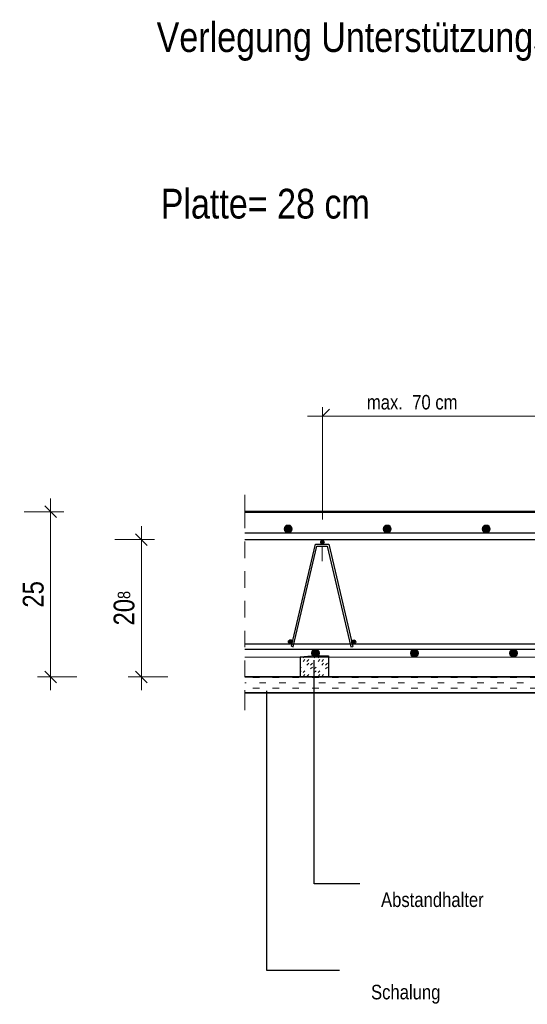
# Model space of a CAD drawing. Header units: millimetres. Extents: x -434 to 93, y -20 to 74.
# Tile 24 of 26: x 85.54 to 89.38, y 27.05 to 34.5. Entities that reach past the tile are written whole.
import ezdxf
from ezdxf.enums import TextEntityAlignment as Align

# ---------------------------------------------------------------- set-up
doc = ezdxf.new("R2010")
doc.units = ezdxf.units.MM
doc.linetypes.add('DASHDOT', pattern=[1, 0.5, -0.25, 0, -0.25])
doc.linetypes.add('HIDDEN', pattern=[0.375, 0.25, -0.125])
doc.styles.add('Arial Narrow', font='ARIALN.TTF')
doc.dimstyles.new('Arch_Strakon_dimstyle', dxfattribs={"dimtxt": 15.75, "dimasz": 1, "dimexe": 1.25, "dimexo": 0.0625, "dimgap": 1, "dimtad": 0, "dimdec": 5, "dimzin": 12, "dimdsep": 46, "dimtxsty": 'Arial Narrow', "dimblk": 'Arrowhead_Tick', "dimsah": 1, "dimcen": 0, "dimse1": 1, "dimse2": 1, "dimclrd": 6, "dimclrt": 2, "dimazin": 0, "dimtfac": 1, "dimtdec": 4, "dimtmove": 0, "dimatfit": 3, "dimldrblk": 'NONE', "dimfxl": 1, "dimtvp": 1, "dimtolj": 1, "dimtzin": 0, "dimlwd": 13, "dimarcsym": 2})

# ---------------------------------------------------------------- blocks, each defined once
blk = doc.blocks.new('Arrowhead_Tick')
at = {"color": 0, "linetype": 'Continuous', "lineweight": -2, "ltscale": 0.5}
for p, q in [((0, 20), (0, -10)), ((-1, 0), (0, 0)), ((10, 0), (0, 0))]:
    blk.add_line(p, q, dxfattribs=at)
at = {"color": 2, "linetype": 'Continuous', "lineweight": 35, "ltscale": 0.5}
blk.add_line((4.42, 4.42), (-4.42, -4.42), dxfattribs=at)
blk = doc.blocks.new('*D20')
at = {"color": 6, "linetype": 'Continuous', "lineweight": 13}
blk.add_line((85.769, 29.5347), (85.769, 30.7647), dxfattribs=at)
at = {"layer": 'Defpoints', "color": 0}
for p in [(85.769, 30.7747), (87.2391, 30.7747), (87.2391, 29.5247)]:
    blk.add_point(p, dxfattribs=at)
at = {"color": 6, "lineweight": 13, "xscale": 0.01, "yscale": 0.01, "zscale": 0.01}
for p, rotation in [((85.769, 30.7747), 90), ((85.769, 29.5247), 270)]:
    blk.add_blockref('Arrowhead_Tick', p, dxfattribs=dict(at, rotation=rotation))
at = {"color": 2, "lineweight": 13, "insert": (85.6386, 30.1497), "char_height": 0.1575, "attachment_point": 5, "rotation": 90, "style": 'Arial Narrow', "bg_fill": 3, "box_fill_scale": 1.1, "bg_fill_color": 256, "bg_fill_true_color": 13158600, "bg_fill_transparency": 0}
blk.add_mtext('\\A1;25', dxfattribs=at)
blk = doc.blocks.new('_None')
blk = doc.blocks.new('*D23')
at = {"color": 6, "linetype": 'Continuous', "lineweight": 13}
blk.add_line((86.4567, 29.5347), (86.4567, 30.5547), dxfattribs=at)
at = {"layer": 'Defpoints', "color": 0}
for p in [(86.4567, 30.5647), (90.7807, 30.5647), (90.7807, 29.5247)]:
    blk.add_point(p, dxfattribs=at)
at = {"color": 6, "lineweight": 13, "xscale": 0.01, "yscale": 0.01, "zscale": 0.01}
for p, rotation in [((86.4567, 30.5647), 90), ((86.4567, 29.5247), 270)]:
    blk.add_blockref('Arrowhead_Tick', p, dxfattribs=dict(at, rotation=rotation))
at = {"color": 2, "lineweight": 13, "insert": (86.3263, 30.0447), "char_height": 0.1575, "attachment_point": 5, "rotation": 90, "style": 'Arial Narrow'}
blk.add_mtext('\\A1;20{\\A1;\\H.6x;\\S8;}', dxfattribs=at)
blk = doc.blocks.new('*D24')
at = {"color": 6, "linetype": 'Continuous', "lineweight": 13}
blk.add_line((91.4567, 29.5347), (91.4567, 30.5547), dxfattribs=at)
at = {"layer": 'Defpoints', "color": 0}
for p in [(87.2391, 30.5647), (91.4567, 30.5647), (87.2391, 29.5247)]:
    blk.add_point(p, dxfattribs=at)
at = {"color": 6, "lineweight": 13, "xscale": 0.01, "yscale": 0.01, "zscale": 0.01}
for p, rotation in [((91.4567, 30.5647), 90), ((91.4567, 29.5247), 270)]:
    blk.add_blockref('Arrowhead_Tick', p, dxfattribs=dict(at, rotation=rotation))
at = {"color": 2, "lineweight": 13, "insert": (91.3276, 30.0447), "char_height": 0.1575, "attachment_point": 5, "rotation": 90, "style": 'Arial Narrow'}
blk.add_mtext('\\A1;21', dxfattribs=at)

msp = doc.modelspace()

# ---------------------------------------------------------------- hatches: boundary and pattern name
at = {"lineweight": 13, "true_color": 0x000000}
for points in [[(87.598074, 30.644684), (87.598059, 30.645626), (87.598015, 30.646568), (87.597941, 30.647507), (87.597838, 30.648444), (87.597705, 30.649377), (87.597543, 30.650305), (87.597352, 30.651228), (87.597132, 30.652145), (87.596883, 30.653054), (87.596606, 30.653955), (87.5963, 30.654846), (87.595967, 30.655728), (87.595607, 30.656598), (87.595219, 30.657457), (87.594804, 30.658304), (87.594363, 30.659137), (87.593896, 30.659955), (87.593404, 30.660759), (87.592886, 30.661547), (87.592345, 30.662318), (87.591779, 30.663071), (87.591189, 30.663807), (87.590577, 30.664523), (87.589943, 30.66522), (87.589287, 30.665897), (87.58861, 30.666553), (87.587913, 30.667187), (87.587197, 30.667799), (87.586461, 30.668389), (87.585708, 30.668955), (87.584937, 30.669496), (87.584149, 30.670014), (87.583345, 30.670506), (87.582527, 30.670973), (87.581694, 30.671414), (87.580847, 30.671829), (87.579989, 30.672217), (87.579118, 30.672577), (87.578236, 30.67291), (87.577345, 30.673216), (87.576444, 30.673493), (87.575535, 30.673742), (87.574618, 30.673962), (87.573696, 30.674153), (87.572767, 30.674315), (87.571834, 30.674448), (87.570897, 30.674551), (87.569958, 30.674625), (87.569016, 30.674669), (87.568074, 30.674684), (87.567132, 30.674669), (87.56619, 30.674625), (87.565251, 30.674551), (87.564314, 30.674448), (87.563381, 30.674315), (87.562453, 30.674153), (87.56153, 30.673962), (87.560613, 30.673742), (87.559704, 30.673493), (87.558804, 30.673216), (87.557912, 30.67291), (87.55703, 30.672577), (87.55616, 30.672217), (87.555301, 30.671829), (87.554454, 30.671414), (87.553621, 30.670973), (87.552803, 30.670506), (87.551999, 30.670014), (87.551212, 30.669496), (87.550441, 30.668955), (87.549687, 30.668389), (87.548951, 30.667799), (87.548235, 30.667187), (87.547538, 30.666553), (87.546861, 30.665897), (87.546205, 30.66522), (87.545571, 30.664523), (87.544959, 30.663807), (87.544369, 30.663071), (87.543804, 30.662318), (87.543262, 30.661547), (87.542744, 30.660759), (87.542252, 30.659955), (87.541785, 30.659137), (87.541344, 30.658304), (87.540929, 30.657457), (87.540541, 30.656598), (87.540181, 30.655728), (87.539848, 30.654846), (87.539542, 30.653955), (87.539265, 30.653054), (87.539017, 30.652145), (87.538797, 30.651228), (87.538605, 30.650305), (87.538443, 30.649377), (87.538311, 30.648444), (87.538207, 30.647507), (87.538133, 30.646568), (87.538089, 30.645626), (87.538074, 30.644684), (87.538089, 30.643742), (87.538133, 30.6428), (87.538207, 30.641861), (87.538311, 30.640924), (87.538443, 30.639991), (87.538605, 30.639063), (87.538797, 30.63814), (87.539017, 30.637223), (87.539265, 30.636314), (87.539542, 30.635414), (87.539848, 30.634522), (87.540181, 30.63364), (87.540541, 30.63277), (87.540929, 30.631911), (87.541344, 30.631064), (87.541785, 30.630231), (87.542252, 30.629413), (87.542744, 30.628609), (87.543262, 30.627822), (87.543804, 30.627051), (87.544369, 30.626297), (87.544959, 30.625561), (87.545571, 30.624845), (87.546205, 30.624148), (87.546861, 30.623471), (87.547538, 30.622815), (87.548235, 30.622181), (87.548951, 30.621569), (87.549687, 30.620979), (87.550441, 30.620414), (87.551212, 30.619872), (87.551999, 30.619354), (87.552803, 30.618862), (87.553621, 30.618395), (87.554454, 30.617954), (87.555301, 30.617539), (87.55616, 30.617151), (87.55703, 30.616791), (87.557912, 30.616458), (87.558804, 30.616152), (87.559704, 30.615875), (87.560613, 30.615627), (87.56153, 30.615407), (87.562453, 30.615215), (87.563381, 30.615053), (87.564314, 30.614921), (87.565251, 30.614817), (87.56619, 30.614743), (87.567132, 30.614699), (87.568074, 30.614684), (87.569016, 30.614699), (87.569958, 30.614743), (87.570897, 30.614817), (87.571834, 30.614921), (87.572767, 30.615053), (87.573696, 30.615215), (87.574618, 30.615407), (87.575535, 30.615627), (87.576444, 30.615875), (87.577345, 30.616152), (87.578236, 30.616458), (87.579118, 30.616791), (87.579989, 30.617151), (87.580847, 30.617539), (87.581694, 30.617954), (87.582527, 30.618395), (87.583345, 30.618862), (87.584149, 30.619354), (87.584937, 30.619872), (87.585708, 30.620414), (87.586461, 30.620979), (87.587197, 30.621569), (87.587913, 30.622181), (87.58861, 30.622815), (87.589287, 30.623471), (87.589943, 30.624148), (87.590577, 30.624845), (87.591189, 30.625561), (87.591779, 30.626297), (87.592345, 30.627051), (87.592886, 30.627822), (87.593404, 30.628609), (87.593896, 30.629413), (87.594363, 30.630231), (87.594804, 30.631064), (87.595219, 30.631911), (87.595607, 30.63277), (87.595967, 30.63364), (87.5963, 30.634522), (87.596606, 30.635414), (87.596883, 30.636314), (87.597132, 30.637223), (87.597352, 30.63814), (87.597543, 30.639063), (87.597705, 30.639991), (87.597838, 30.640924), (87.597941, 30.641861), (87.598015, 30.6428), (87.598059, 30.643742)], [(89.098074, 30.644684), (89.098059, 30.645626), (89.098015, 30.646568), (89.097941, 30.647507), (89.097838, 30.648444), (89.097705, 30.649377), (89.097543, 30.650305), (89.097352, 30.651228), (89.097132, 30.652145), (89.096883, 30.653054), (89.096606, 30.653955), (89.0963, 30.654846), (89.095967, 30.655728), (89.095607, 30.656598), (89.095219, 30.657457), (89.094804, 30.658304), (89.094363, 30.659137), (89.093896, 30.659955), (89.093404, 30.660759), (89.092886, 30.661547), (89.092345, 30.662318), (89.091779, 30.663071), (89.091189, 30.663807), (89.090577, 30.664523), (89.089943, 30.66522), (89.089287, 30.665897), (89.08861, 30.666553), (89.087913, 30.667187), (89.087197, 30.667799), (89.086461, 30.668389), (89.085708, 30.668955), (89.084937, 30.669496), (89.084149, 30.670014), (89.083345, 30.670506), (89.082527, 30.670973), (89.081694, 30.671414), (89.080847, 30.671829), (89.079989, 30.672217), (89.079118, 30.672577), (89.078236, 30.67291), (89.077345, 30.673216), (89.076444, 30.673493), (89.075535, 30.673742), (89.074618, 30.673962), (89.073696, 30.674153), (89.072767, 30.674315), (89.071834, 30.674448), (89.070897, 30.674551), (89.069958, 30.674625), (89.069016, 30.674669), (89.068074, 30.674684), (89.067132, 30.674669), (89.06619, 30.674625), (89.065251, 30.674551), (89.064314, 30.674448), (89.063381, 30.674315), (89.062453, 30.674153), (89.06153, 30.673962), (89.060613, 30.673742), (89.059704, 30.673493), (89.058804, 30.673216), (89.057912, 30.67291), (89.05703, 30.672577), (89.05616, 30.672217), (89.055301, 30.671829), (89.054454, 30.671414), (89.053621, 30.670973), (89.052803, 30.670506), (89.051999, 30.670014), (89.051212, 30.669496), (89.050441, 30.668955), (89.049687, 30.668389), (89.048951, 30.667799), (89.048235, 30.667187), (89.047538, 30.666553), (89.046861, 30.665897), (89.046205, 30.66522), (89.045571, 30.664523), (89.044959, 30.663807), (89.044369, 30.663071), (89.043804, 30.662318), (89.043262, 30.661547), (89.042744, 30.660759), (89.042252, 30.659955), (89.041785, 30.659137), (89.041344, 30.658304), (89.040929, 30.657457), (89.040541, 30.656598), (89.040181, 30.655728), (89.039848, 30.654846), (89.039542, 30.653955), (89.039265, 30.653054), (89.039017, 30.652145), (89.038797, 30.651228), (89.038605, 30.650305), (89.038443, 30.649377), (89.038311, 30.648444), (89.038207, 30.647507), (89.038133, 30.646568), (89.038089, 30.645626), (89.038074, 30.644684), (89.038089, 30.643742), (89.038133, 30.6428), (89.038207, 30.641861), (89.038311, 30.640924), (89.038443, 30.639991), (89.038605, 30.639063), (89.038797, 30.63814), (89.039017, 30.637223), (89.039265, 30.636314), (89.039542, 30.635414), (89.039848, 30.634522), (89.040181, 30.63364), (89.040541, 30.63277), (89.040929, 30.631911), (89.041344, 30.631064), (89.041785, 30.630231), (89.042252, 30.629413), (89.042744, 30.628609), (89.043262, 30.627822), (89.043804, 30.627051), (89.044369, 30.626297), (89.044959, 30.625561), (89.045571, 30.624845), (89.046205, 30.624148), (89.046861, 30.623471), (89.047538, 30.622815), (89.048235, 30.622181), (89.048951, 30.621569), (89.049687, 30.620979), (89.050441, 30.620414), (89.051212, 30.619872), (89.051999, 30.619354), (89.052803, 30.618862), (89.053621, 30.618395), (89.054454, 30.617954), (89.055301, 30.617539), (89.05616, 30.617151), (89.05703, 30.616791), (89.057912, 30.616458), (89.058804, 30.616152), (89.059704, 30.615875), (89.060613, 30.615627), (89.06153, 30.615407), (89.062453, 30.615215), (89.063381, 30.615053), (89.064314, 30.614921), (89.065251, 30.614817), (89.06619, 30.614743), (89.067132, 30.614699), (89.068074, 30.614684), (89.069016, 30.614699), (89.069958, 30.614743), (89.070897, 30.614817), (89.071834, 30.614921), (89.072767, 30.615053), (89.073696, 30.615215), (89.074618, 30.615407), (89.075535, 30.615627), (89.076444, 30.615875), (89.077345, 30.616152), (89.078236, 30.616458), (89.079118, 30.616791), (89.079989, 30.617151), (89.080847, 30.617539), (89.081694, 30.617954), (89.082527, 30.618395), (89.083345, 30.618862), (89.084149, 30.619354), (89.084937, 30.619872), (89.085708, 30.620414), (89.086461, 30.620979), (89.087197, 30.621569), (89.087913, 30.622181), (89.08861, 30.622815), (89.089287, 30.623471), (89.089943, 30.624148), (89.090577, 30.624845), (89.091189, 30.625561), (89.091779, 30.626297), (89.092345, 30.627051), (89.092886, 30.627822), (89.093404, 30.628609), (89.093896, 30.629413), (89.094363, 30.630231), (89.094804, 30.631064), (89.095219, 30.631911), (89.095607, 30.63277), (89.095967, 30.63364), (89.0963, 30.634522), (89.096606, 30.635414), (89.096883, 30.636314), (89.097132, 30.637223), (89.097352, 30.63814), (89.097543, 30.639063), (89.097705, 30.639991), (89.097838, 30.640924), (89.097941, 30.641861), (89.098015, 30.6428), (89.098059, 30.643742)]]:
    msp.add_hatch(color=18, dxfattribs=at).paths.add_polyline_path(points)
at = {"lineweight": 25, "true_color": 0x000000}
for points in [[(88.348074, 30.644684), (88.348059, 30.645626), (88.348015, 30.646568), (88.347941, 30.647507), (88.347838, 30.648444), (88.347705, 30.649377), (88.347543, 30.650305), (88.347352, 30.651228), (88.347132, 30.652145), (88.346883, 30.653054), (88.346606, 30.653955), (88.3463, 30.654846), (88.345967, 30.655728), (88.345607, 30.656598), (88.345219, 30.657457), (88.344804, 30.658304), (88.344363, 30.659137), (88.343896, 30.659955), (88.343404, 30.660759), (88.342886, 30.661547), (88.342345, 30.662318), (88.341779, 30.663071), (88.341189, 30.663807), (88.340577, 30.664523), (88.339943, 30.66522), (88.339287, 30.665897), (88.33861, 30.666553), (88.337913, 30.667187), (88.337197, 30.667799), (88.336461, 30.668389), (88.335708, 30.668955), (88.334937, 30.669496), (88.334149, 30.670014), (88.333345, 30.670506), (88.332527, 30.670973), (88.331694, 30.671414), (88.330847, 30.671829), (88.329989, 30.672217), (88.329118, 30.672577), (88.328236, 30.67291), (88.327345, 30.673216), (88.326444, 30.673493), (88.325535, 30.673742), (88.324618, 30.673962), (88.323696, 30.674153), (88.322767, 30.674315), (88.321834, 30.674448), (88.320897, 30.674551), (88.319958, 30.674625), (88.319016, 30.674669), (88.318074, 30.674684), (88.317132, 30.674669), (88.31619, 30.674625), (88.315251, 30.674551), (88.314314, 30.674448), (88.313381, 30.674315), (88.312453, 30.674153), (88.31153, 30.673962), (88.310613, 30.673742), (88.309704, 30.673493), (88.308804, 30.673216), (88.307912, 30.67291), (88.30703, 30.672577), (88.30616, 30.672217), (88.305301, 30.671829), (88.304454, 30.671414), (88.303621, 30.670973), (88.302803, 30.670506), (88.301999, 30.670014), (88.301212, 30.669496), (88.300441, 30.668955), (88.299687, 30.668389), (88.298951, 30.667799), (88.298235, 30.667187), (88.297538, 30.666553), (88.296861, 30.665897), (88.296205, 30.66522), (88.295571, 30.664523), (88.294959, 30.663807), (88.294369, 30.663071), (88.293804, 30.662318), (88.293262, 30.661547), (88.292744, 30.660759), (88.292252, 30.659955), (88.291785, 30.659137), (88.291344, 30.658304), (88.290929, 30.657457), (88.290541, 30.656598), (88.290181, 30.655728), (88.289848, 30.654846), (88.289542, 30.653955), (88.289265, 30.653054), (88.289017, 30.652145), (88.288797, 30.651228), (88.288605, 30.650305), (88.288443, 30.649377), (88.288311, 30.648444), (88.288207, 30.647507), (88.288133, 30.646568), (88.288089, 30.645626), (88.288074, 30.644684), (88.288089, 30.643742), (88.288133, 30.6428), (88.288207, 30.641861), (88.288311, 30.640924), (88.288443, 30.639991), (88.288605, 30.639063), (88.288797, 30.63814), (88.289017, 30.637223), (88.289265, 30.636314), (88.289542, 30.635414), (88.289848, 30.634522), (88.290181, 30.63364), (88.290541, 30.63277), (88.290929, 30.631911), (88.291344, 30.631064), (88.291785, 30.630231), (88.292252, 30.629413), (88.292744, 30.628609), (88.293262, 30.627822), (88.293804, 30.627051), (88.294369, 30.626297), (88.294959, 30.625561), (88.295571, 30.624845), (88.296205, 30.624148), (88.296861, 30.623471), (88.297538, 30.622815), (88.298235, 30.622181), (88.298951, 30.621569), (88.299687, 30.620979), (88.300441, 30.620414), (88.301212, 30.619872), (88.301999, 30.619354), (88.302803, 30.618862), (88.303621, 30.618395), (88.304454, 30.617954), (88.305301, 30.617539), (88.30616, 30.617151), (88.30703, 30.616791), (88.307912, 30.616458), (88.308804, 30.616152), (88.309704, 30.615875), (88.310613, 30.615627), (88.31153, 30.615407), (88.312453, 30.615215), (88.313381, 30.615053), (88.314314, 30.614921), (88.315251, 30.614817), (88.31619, 30.614743), (88.317132, 30.614699), (88.318074, 30.614684), (88.319016, 30.614699), (88.319958, 30.614743), (88.320897, 30.614817), (88.321834, 30.614921), (88.322767, 30.615053), (88.323696, 30.615215), (88.324618, 30.615407), (88.325535, 30.615627), (88.326444, 30.615875), (88.327345, 30.616152), (88.328236, 30.616458), (88.329118, 30.616791), (88.329989, 30.617151), (88.330847, 30.617539), (88.331694, 30.617954), (88.332527, 30.618395), (88.333345, 30.618862), (88.334149, 30.619354), (88.334937, 30.619872), (88.335708, 30.620414), (88.336461, 30.620979), (88.337197, 30.621569), (88.337913, 30.622181), (88.33861, 30.622815), (88.339287, 30.623471), (88.339943, 30.624148), (88.340577, 30.624845), (88.341189, 30.625561), (88.341779, 30.626297), (88.342345, 30.627051), (88.342886, 30.627822), (88.343404, 30.628609), (88.343896, 30.629413), (88.344363, 30.630231), (88.344804, 30.631064), (88.345219, 30.631911), (88.345607, 30.63277), (88.345967, 30.63364), (88.3463, 30.634522), (88.346606, 30.635414), (88.346883, 30.636314), (88.347132, 30.637223), (88.347352, 30.63814), (88.347543, 30.639063), (88.347705, 30.639991), (88.347838, 30.640924), (88.347941, 30.641861), (88.348015, 30.6428), (88.348059, 30.643742)], [(87.842243, 30.544684), (87.842236, 30.545155), (87.842214, 30.545626), (87.842177, 30.546096), (87.842125, 30.546564), (87.842059, 30.547031), (87.841978, 30.547495), (87.841882, 30.547956), (87.841772, 30.548414), (87.841648, 30.548869), (87.841509, 30.549319), (87.841357, 30.549765), (87.84119, 30.550206), (87.84101, 30.550641), (87.840816, 30.551071), (87.840608, 30.551494), (87.840388, 30.55191), (87.840154, 30.55232), (87.839908, 30.552721), (87.83965, 30.553115), (87.839379, 30.553501), (87.839096, 30.553878), (87.838801, 30.554245), (87.838495, 30.554604), (87.838178, 30.554952), (87.83785, 30.555291), (87.837512, 30.555619), (87.837163, 30.555936), (87.836805, 30.556242), (87.836437, 30.556536), (87.83606, 30.556819), (87.835675, 30.55709), (87.835281, 30.557349), (87.834879, 30.557595), (87.83447, 30.557829), (87.834053, 30.558049), (87.83363, 30.558256), (87.833201, 30.55845), (87.832765, 30.558631), (87.832324, 30.558797), (87.831879, 30.55895), (87.831428, 30.559088), (87.830974, 30.559213), (87.830516, 30.559323), (87.830054, 30.559418), (87.82959, 30.559499), (87.829123, 30.559566), (87.828655, 30.559617), (87.828185, 30.559654), (87.827715, 30.559677), (87.827243, 30.559684), (87.826772, 30.559677), (87.826302, 30.559654), (87.825832, 30.559617), (87.825363, 30.559566), (87.824897, 30.559499), (87.824433, 30.559418), (87.823971, 30.559323), (87.823513, 30.559213), (87.823059, 30.559088), (87.822608, 30.55895), (87.822162, 30.558797), (87.821722, 30.558631), (87.821286, 30.55845), (87.820857, 30.558256), (87.820434, 30.558049), (87.820017, 30.557829), (87.819608, 30.557595), (87.819206, 30.557349), (87.818812, 30.55709), (87.818427, 30.556819), (87.81805, 30.556536), (87.817682, 30.556242), (87.817324, 30.555936), (87.816975, 30.555619), (87.816637, 30.555291), (87.816309, 30.554952), (87.815992, 30.554604), (87.815686, 30.554245), (87.815391, 30.553878), (87.815108, 30.553501), (87.814837, 30.553115), (87.814578, 30.552721), (87.814332, 30.55232), (87.814099, 30.55191), (87.813878, 30.551494), (87.813671, 30.551071), (87.813477, 30.550641), (87.813297, 30.550206), (87.81313, 30.549765), (87.812978, 30.549319), (87.812839, 30.548869), (87.812715, 30.548414), (87.812605, 30.547956), (87.812509, 30.547495), (87.812428, 30.547031), (87.812362, 30.546564), (87.81231, 30.546096), (87.812273, 30.545626), (87.812251, 30.545155), (87.812243, 30.544684), (87.812251, 30.544213), (87.812273, 30.543742), (87.81231, 30.543272), (87.812362, 30.542804), (87.812428, 30.542338), (87.812509, 30.541873), (87.812605, 30.541412), (87.812715, 30.540954), (87.812839, 30.540499), (87.812978, 30.540049), (87.81313, 30.539603), (87.813297, 30.539162), (87.813477, 30.538727), (87.813671, 30.538297), (87.813878, 30.537874), (87.814099, 30.537458), (87.814332, 30.537048), (87.814578, 30.536647), (87.814837, 30.536253), (87.815108, 30.535867), (87.815391, 30.53549), (87.815686, 30.535123), (87.815992, 30.534764), (87.816309, 30.534416), (87.816637, 30.534077), (87.816975, 30.53375), (87.817324, 30.533432), (87.817682, 30.533126), (87.81805, 30.532832), (87.818427, 30.532549), (87.818812, 30.532278), (87.819206, 30.532019), (87.819608, 30.531773), (87.820017, 30.531539), (87.820434, 30.531319), (87.820857, 30.531112), (87.821286, 30.530918), (87.821722, 30.530737), (87.822162, 30.530571), (87.822608, 30.530418), (87.823059, 30.53028), (87.823513, 30.530155), (87.823971, 30.530045), (87.824433, 30.52995), (87.824897, 30.529869), (87.825363, 30.529802), (87.825832, 30.529751), (87.826302, 30.529714), (87.826772, 30.529691), (87.827243, 30.529684), (87.827715, 30.529691), (87.828185, 30.529714), (87.828655, 30.529751), (87.829123, 30.529802), (87.82959, 30.529869), (87.830054, 30.52995), (87.830516, 30.530045), (87.830974, 30.530155), (87.831428, 30.53028), (87.831879, 30.530418), (87.832324, 30.530571), (87.832765, 30.530737), (87.833201, 30.530918), (87.83363, 30.531112), (87.834053, 30.531319), (87.83447, 30.531539), (87.834879, 30.531773), (87.835281, 30.532019), (87.835675, 30.532278), (87.83606, 30.532549), (87.836437, 30.532832), (87.836805, 30.533126), (87.837163, 30.533432), (87.837512, 30.53375), (87.83785, 30.534077), (87.838178, 30.534416), (87.838495, 30.534764), (87.838801, 30.535123), (87.839096, 30.53549), (87.839379, 30.535867), (87.83965, 30.536253), (87.839908, 30.536647), (87.840154, 30.537048), (87.840388, 30.537458), (87.840608, 30.537874), (87.840816, 30.538297), (87.84101, 30.538727), (87.84119, 30.539162), (87.841357, 30.539603), (87.841509, 30.540049), (87.841648, 30.540499), (87.841772, 30.540954), (87.841882, 30.541412), (87.841978, 30.541873), (87.842059, 30.542338), (87.842125, 30.542804), (87.842177, 30.543272), (87.842214, 30.543742), (87.842236, 30.544213)], [(87.600666, 29.790965), (87.600659, 29.791436), (87.600637, 29.791907), (87.6006, 29.792377), (87.600548, 29.792845), (87.600482, 29.793312), (87.600401, 29.793776), (87.600305, 29.794237), (87.600195, 29.794695), (87.600071, 29.79515), (87.599932, 29.7956), (87.599779, 29.796046), (87.599613, 29.796487), (87.599433, 29.796922), (87.599239, 29.797352), (87.599031, 29.797775), (87.598811, 29.798191), (87.598577, 29.798601), (87.598331, 29.799003), (87.598072, 29.799396), (87.597801, 29.799782), (87.597519, 29.800159), (87.597224, 29.800526), (87.596918, 29.800885), (87.596601, 29.801233), (87.596273, 29.801572), (87.595934, 29.8019), (87.595586, 29.802217), (87.595228, 29.802523), (87.59486, 29.802817), (87.594483, 29.8031), (87.594097, 29.803371), (87.593704, 29.80363), (87.593302, 29.803876), (87.592892, 29.80411), (87.592476, 29.80433), (87.592053, 29.804538), (87.591623, 29.804731), (87.591188, 29.804912), (87.590747, 29.805078), (87.590301, 29.805231), (87.589851, 29.80537), (87.589397, 29.805494), (87.588938, 29.805604), (87.588477, 29.805699), (87.588013, 29.80578), (87.587546, 29.805847), (87.587078, 29.805899), (87.586608, 29.805936), (87.586137, 29.805958), (87.585666, 29.805965), (87.585195, 29.805958), (87.584724, 29.805936), (87.584255, 29.805899), (87.583786, 29.805847), (87.58332, 29.80578), (87.582855, 29.805699), (87.582394, 29.805604), (87.581936, 29.805494), (87.581481, 29.80537), (87.581031, 29.805231), (87.580585, 29.805078), (87.580144, 29.804912), (87.579709, 29.804731), (87.57928, 29.804538), (87.578856, 29.80433), (87.57844, 29.80411), (87.578031, 29.803876), (87.577629, 29.80363), (87.577235, 29.803371), (87.576849, 29.8031), (87.576473, 29.802817), (87.576105, 29.802523), (87.575747, 29.802217), (87.575398, 29.8019), (87.57506, 29.801572), (87.574732, 29.801233), (87.574415, 29.800885), (87.574108, 29.800526), (87.573814, 29.800159), (87.573531, 29.799782), (87.57326, 29.799396), (87.573001, 29.799003), (87.572755, 29.798601), (87.572522, 29.798191), (87.572301, 29.797775), (87.572094, 29.797352), (87.5719, 29.796922), (87.57172, 29.796487), (87.571553, 29.796046), (87.5714, 29.7956), (87.571262, 29.79515), (87.571137, 29.794695), (87.571027, 29.794237), (87.570932, 29.793776), (87.570851, 29.793312), (87.570784, 29.792845), (87.570733, 29.792377), (87.570696, 29.791907), (87.570674, 29.791436), (87.570666, 29.790965), (87.570674, 29.790494), (87.570696, 29.790023), (87.570733, 29.789553), (87.570784, 29.789085), (87.570851, 29.788619), (87.570932, 29.788154), (87.571027, 29.787693), (87.571137, 29.787235), (87.571262, 29.78678), (87.5714, 29.78633), (87.571553, 29.785884), (87.57172, 29.785443), (87.5719, 29.785008), (87.572094, 29.784578), (87.572301, 29.784155), (87.572522, 29.783739), (87.572755, 29.783329), (87.573001, 29.782928), (87.57326, 29.782534), (87.573531, 29.782148), (87.573814, 29.781772), (87.574108, 29.781404), (87.574415, 29.781045), (87.574732, 29.780697), (87.57506, 29.780359), (87.575398, 29.780031), (87.575747, 29.779713), (87.576105, 29.779407), (87.576473, 29.779113), (87.576849, 29.77883), (87.577235, 29.778559), (87.577629, 29.7783), (87.578031, 29.778054), (87.57844, 29.777821), (87.578856, 29.7776), (87.57928, 29.777393), (87.579709, 29.777199), (87.580144, 29.777018), (87.580585, 29.776852), (87.581031, 29.776699), (87.581481, 29.776561), (87.581936, 29.776436), (87.582394, 29.776326), (87.582855, 29.776231), (87.58332, 29.77615), (87.583786, 29.776083), (87.584255, 29.776032), (87.584724, 29.775995), (87.585195, 29.775973), (87.585666, 29.775965), (87.586137, 29.775973), (87.586608, 29.775995), (87.587078, 29.776032), (87.587546, 29.776083), (87.588013, 29.77615), (87.588477, 29.776231), (87.588938, 29.776326), (87.589397, 29.776436), (87.589851, 29.776561), (87.590301, 29.776699), (87.590747, 29.776852), (87.591188, 29.777018), (87.591623, 29.777199), (87.592053, 29.777393), (87.592476, 29.7776), (87.592892, 29.777821), (87.593302, 29.778054), (87.593704, 29.7783), (87.594097, 29.778559), (87.594483, 29.77883), (87.59486, 29.779113), (87.595228, 29.779407), (87.595586, 29.779713), (87.595934, 29.780031), (87.596273, 29.780359), (87.596601, 29.780697), (87.596918, 29.781045), (87.597224, 29.781404), (87.597519, 29.781772), (87.597801, 29.782148), (87.598072, 29.782534), (87.598331, 29.782928), (87.598577, 29.783329), (87.598811, 29.783739), (87.599031, 29.784155), (87.599239, 29.784578), (87.599433, 29.785008), (87.599613, 29.785443), (87.599779, 29.785884), (87.599932, 29.78633), (87.600071, 29.78678), (87.600195, 29.787235), (87.600305, 29.787693), (87.600401, 29.788154), (87.600482, 29.788619), (87.600548, 29.789085), (87.6006, 29.789553), (87.600637, 29.790023), (87.600659, 29.790494)], [(88.079507, 29.789915), (88.0795, 29.790386), (88.079478, 29.790857), (88.079441, 29.791327), (88.079389, 29.791795), (88.079323, 29.792261), (88.079242, 29.792726), (88.079146, 29.793187), (88.079036, 29.793645), (88.078912, 29.7941), (88.078773, 29.79455), (88.07862, 29.794996), (88.078454, 29.795437), (88.078274, 29.795872), (88.07808, 29.796302), (88.077872, 29.796725), (88.077652, 29.797141), (88.077418, 29.797551), (88.077172, 29.797952), (88.076913, 29.798346), (88.076643, 29.798732), (88.07636, 29.799109), (88.076065, 29.799476), (88.075759, 29.799835), (88.075442, 29.800183), (88.075114, 29.800522), (88.074775, 29.800849), (88.074427, 29.801167), (88.074069, 29.801473), (88.073701, 29.801767), (88.073324, 29.80205), (88.072939, 29.802321), (88.072545, 29.80258), (88.072143, 29.802826), (88.071734, 29.80306), (88.071317, 29.80328), (88.070894, 29.803487), (88.070464, 29.803681), (88.070029, 29.803862), (88.069588, 29.804028), (88.069143, 29.804181), (88.068692, 29.804319), (88.068238, 29.804444), (88.067779, 29.804554), (88.067318, 29.804649), (88.066854, 29.80473), (88.066387, 29.804797), (88.065919, 29.804848), (88.065449, 29.804885), (88.064978, 29.804908), (88.064507, 29.804915), (88.064036, 29.804908), (88.063565, 29.804885), (88.063096, 29.804848), (88.062627, 29.804797), (88.062161, 29.80473), (88.061697, 29.804649), (88.061235, 29.804554), (88.060777, 29.804444), (88.060322, 29.804319), (88.059872, 29.804181), (88.059426, 29.804028), (88.058985, 29.803862), (88.05855, 29.803681), (88.058121, 29.803487), (88.057697, 29.80328), (88.057281, 29.80306), (88.056872, 29.802826), (88.05647, 29.80258), (88.056076, 29.802321), (88.05569, 29.80205), (88.055314, 29.801767), (88.054946, 29.801473), (88.054588, 29.801167), (88.054239, 29.800849), (88.053901, 29.800522), (88.053573, 29.800183), (88.053256, 29.799835), (88.05295, 29.799476), (88.052655, 29.799109), (88.052372, 29.798732), (88.052101, 29.798346), (88.051842, 29.797952), (88.051596, 29.797551), (88.051363, 29.797141), (88.051142, 29.796725), (88.050935, 29.796302), (88.050741, 29.795872), (88.050561, 29.795437), (88.050394, 29.794996), (88.050241, 29.79455), (88.050103, 29.7941), (88.049979, 29.793645), (88.049869, 29.793187), (88.049773, 29.792726), (88.049692, 29.792261), (88.049626, 29.791795), (88.049574, 29.791327), (88.049537, 29.790857), (88.049515, 29.790386), (88.049507, 29.789915), (88.049515, 29.789444), (88.049537, 29.788973), (88.049574, 29.788503), (88.049626, 29.788035), (88.049692, 29.787568), (88.049773, 29.787104), (88.049869, 29.786643), (88.049979, 29.786185), (88.050103, 29.78573), (88.050241, 29.78528), (88.050394, 29.784834), (88.050561, 29.784393), (88.050741, 29.783958), (88.050935, 29.783528), (88.051142, 29.783105), (88.051363, 29.782689), (88.051596, 29.782279), (88.051842, 29.781878), (88.052101, 29.781484), (88.052372, 29.781098), (88.052655, 29.780721), (88.05295, 29.780354), (88.053256, 29.779995), (88.053573, 29.779647), (88.053901, 29.779308), (88.054239, 29.77898), (88.054588, 29.778663), (88.054946, 29.778357), (88.055314, 29.778063), (88.05569, 29.77778), (88.056076, 29.777509), (88.05647, 29.77725), (88.056872, 29.777004), (88.057281, 29.77677), (88.057697, 29.77655), (88.058121, 29.776343), (88.05855, 29.776149), (88.058985, 29.775968), (88.059426, 29.775802), (88.059872, 29.775649), (88.060322, 29.775511), (88.060777, 29.775386), (88.061235, 29.775276), (88.061697, 29.775181), (88.062161, 29.7751), (88.062627, 29.775033), (88.063096, 29.774981), (88.063565, 29.774945), (88.064036, 29.774922), (88.064507, 29.774915), (88.064978, 29.774922), (88.065449, 29.774945), (88.065919, 29.774981), (88.066387, 29.775033), (88.066854, 29.7751), (88.067318, 29.775181), (88.067779, 29.775276), (88.068238, 29.775386), (88.068692, 29.775511), (88.069143, 29.775649), (88.069588, 29.775802), (88.070029, 29.775968), (88.070464, 29.776149), (88.070894, 29.776343), (88.071317, 29.77655), (88.071734, 29.77677), (88.072143, 29.777004), (88.072545, 29.77725), (88.072939, 29.777509), (88.073324, 29.77778), (88.073701, 29.778063), (88.074069, 29.778357), (88.074427, 29.778663), (88.074775, 29.77898), (88.075114, 29.779308), (88.075442, 29.779647), (88.075759, 29.779995), (88.076065, 29.780354), (88.07636, 29.780721), (88.076643, 29.781098), (88.076913, 29.781484), (88.077172, 29.781878), (88.077418, 29.782279), (88.077652, 29.782689), (88.077872, 29.783105), (88.07808, 29.783528), (88.078274, 29.783958), (88.078454, 29.784393), (88.07862, 29.784834), (88.078773, 29.78528), (88.078912, 29.78573), (88.079036, 29.786185), (88.079146, 29.786643), (88.079242, 29.787104), (88.079323, 29.787568), (88.079389, 29.788035), (88.079441, 29.788503), (88.079478, 29.788973), (88.0795, 29.789444)], [(87.804242, 29.704684), (87.804228, 29.705626), (87.804183, 29.706568), (87.804109, 29.707507), (87.804006, 29.708444), (87.803873, 29.709377), (87.803711, 29.710305), (87.80352, 29.711228), (87.8033, 29.712145), (87.803051, 29.713054), (87.802774, 29.713955), (87.802469, 29.714846), (87.802136, 29.715728), (87.801775, 29.716598), (87.801387, 29.717457), (87.800973, 29.718304), (87.800532, 29.719137), (87.800065, 29.719955), (87.799572, 29.720759), (87.799055, 29.721547), (87.798513, 29.722318), (87.797947, 29.723071), (87.797358, 29.723807), (87.796746, 29.724523), (87.796111, 29.72522), (87.795456, 29.725897), (87.794779, 29.726553), (87.794082, 29.727187), (87.793365, 29.727799), (87.79263, 29.728389), (87.791876, 29.728955), (87.791105, 29.729496), (87.790317, 29.730014), (87.789514, 29.730506), (87.788695, 29.730973), (87.787862, 29.731414), (87.787016, 29.731829), (87.786157, 29.732217), (87.785286, 29.732577), (87.784404, 29.73291), (87.783513, 29.733216), (87.782612, 29.733493), (87.781703, 29.733742), (87.780787, 29.733962), (87.779864, 29.734153), (87.778935, 29.734315), (87.778002, 29.734448), (87.777066, 29.734551), (87.776126, 29.734625), (87.775185, 29.734669), (87.774242, 29.734684), (87.7733, 29.734669), (87.772359, 29.734625), (87.771419, 29.734551), (87.770482, 29.734448), (87.769549, 29.734315), (87.768621, 29.734153), (87.767698, 29.733962), (87.766782, 29.733742), (87.765873, 29.733493), (87.764972, 29.733216), (87.76408, 29.73291), (87.763199, 29.732577), (87.762328, 29.732217), (87.761469, 29.731829), (87.760623, 29.731414), (87.75979, 29.730973), (87.758971, 29.730506), (87.758168, 29.730014), (87.75738, 29.729496), (87.756609, 29.728955), (87.755855, 29.728389), (87.75512, 29.727799), (87.754403, 29.727187), (87.753706, 29.726553), (87.753029, 29.725897), (87.752373, 29.72522), (87.751739, 29.724523), (87.751127, 29.723807), (87.750538, 29.723071), (87.749972, 29.722318), (87.74943, 29.721547), (87.748912, 29.720759), (87.74842, 29.719955), (87.747953, 29.719137), (87.747512, 29.718304), (87.747098, 29.717457), (87.74671, 29.716598), (87.746349, 29.715728), (87.746016, 29.714846), (87.745711, 29.713955), (87.745434, 29.713054), (87.745185, 29.712145), (87.744965, 29.711228), (87.744774, 29.710305), (87.744612, 29.709377), (87.744479, 29.708444), (87.744375, 29.707507), (87.744302, 29.706568), (87.744257, 29.705626), (87.744242, 29.704684), (87.744257, 29.703742), (87.744302, 29.7028), (87.744375, 29.701861), (87.744479, 29.700924), (87.744612, 29.699991), (87.744774, 29.699063), (87.744965, 29.69814), (87.745185, 29.697223), (87.745434, 29.696314), (87.745711, 29.695414), (87.746016, 29.694522), (87.746349, 29.69364), (87.74671, 29.69277), (87.747098, 29.691911), (87.747512, 29.691064), (87.747953, 29.690231), (87.74842, 29.689413), (87.748912, 29.688609), (87.74943, 29.687822), (87.749972, 29.687051), (87.750538, 29.686297), (87.751127, 29.685561), (87.751739, 29.684845), (87.752373, 29.684148), (87.753029, 29.683471), (87.753706, 29.682815), (87.754403, 29.682181), (87.75512, 29.681569), (87.755855, 29.680979), (87.756609, 29.680414), (87.75738, 29.679872), (87.758168, 29.679354), (87.758971, 29.678862), (87.75979, 29.678395), (87.760623, 29.677954), (87.761469, 29.677539), (87.762328, 29.677151), (87.763199, 29.676791), (87.76408, 29.676458), (87.764972, 29.676152), (87.765873, 29.675875), (87.766782, 29.675627), (87.767698, 29.675407), (87.768621, 29.675215), (87.769549, 29.675053), (87.770482, 29.674921), (87.771419, 29.674817), (87.772359, 29.674743), (87.7733, 29.674699), (87.774242, 29.674684), (87.775185, 29.674699), (87.776126, 29.674743), (87.777066, 29.674817), (87.778002, 29.674921), (87.778935, 29.675053), (87.779864, 29.675215), (87.780787, 29.675407), (87.781703, 29.675627), (87.782612, 29.675875), (87.783513, 29.676152), (87.784404, 29.676458), (87.785286, 29.676791), (87.786157, 29.677151), (87.787016, 29.677539), (87.787862, 29.677954), (87.788695, 29.678395), (87.789514, 29.678862), (87.790317, 29.679354), (87.791105, 29.679872), (87.791876, 29.680414), (87.79263, 29.680979), (87.793365, 29.681569), (87.794082, 29.682181), (87.794779, 29.682815), (87.795456, 29.683471), (87.796111, 29.684148), (87.796746, 29.684845), (87.797358, 29.685561), (87.797947, 29.686297), (87.798513, 29.687051), (87.799055, 29.687822), (87.799572, 29.688609), (87.800065, 29.689413), (87.800532, 29.690231), (87.800973, 29.691064), (87.801387, 29.691911), (87.801775, 29.69277), (87.802136, 29.69364), (87.802469, 29.694522), (87.802774, 29.695414), (87.803051, 29.696314), (87.8033, 29.697223), (87.80352, 29.69814), (87.803711, 29.699063), (87.803873, 29.699991), (87.804006, 29.700924), (87.804109, 29.701861), (87.804183, 29.7028), (87.804228, 29.703742)], [(88.554242, 29.704684), (88.554228, 29.705626), (88.554183, 29.706568), (88.554109, 29.707507), (88.554006, 29.708444), (88.553873, 29.709377), (88.553711, 29.710305), (88.55352, 29.711228), (88.5533, 29.712145), (88.553051, 29.713054), (88.552774, 29.713955), (88.552469, 29.714846), (88.552136, 29.715728), (88.551775, 29.716598), (88.551387, 29.717457), (88.550973, 29.718304), (88.550532, 29.719137), (88.550065, 29.719955), (88.549572, 29.720759), (88.549055, 29.721547), (88.548513, 29.722318), (88.547947, 29.723071), (88.547358, 29.723807), (88.546746, 29.724523), (88.546111, 29.72522), (88.545456, 29.725897), (88.544779, 29.726553), (88.544082, 29.727187), (88.543365, 29.727799), (88.54263, 29.728389), (88.541876, 29.728955), (88.541105, 29.729496), (88.540317, 29.730014), (88.539514, 29.730506), (88.538695, 29.730973), (88.537862, 29.731414), (88.537016, 29.731829), (88.536157, 29.732217), (88.535286, 29.732577), (88.534404, 29.73291), (88.533513, 29.733216), (88.532612, 29.733493), (88.531703, 29.733742), (88.530787, 29.733962), (88.529864, 29.734153), (88.528935, 29.734315), (88.528002, 29.734448), (88.527066, 29.734551), (88.526126, 29.734625), (88.525185, 29.734669), (88.524242, 29.734684), (88.5233, 29.734669), (88.522359, 29.734625), (88.521419, 29.734551), (88.520482, 29.734448), (88.519549, 29.734315), (88.518621, 29.734153), (88.517698, 29.733962), (88.516782, 29.733742), (88.515873, 29.733493), (88.514972, 29.733216), (88.51408, 29.73291), (88.513199, 29.732577), (88.512328, 29.732217), (88.511469, 29.731829), (88.510623, 29.731414), (88.50979, 29.730973), (88.508971, 29.730506), (88.508168, 29.730014), (88.50738, 29.729496), (88.506609, 29.728955), (88.505855, 29.728389), (88.50512, 29.727799), (88.504403, 29.727187), (88.503706, 29.726553), (88.503029, 29.725897), (88.502373, 29.72522), (88.501739, 29.724523), (88.501127, 29.723807), (88.500538, 29.723071), (88.499972, 29.722318), (88.49943, 29.721547), (88.498912, 29.720759), (88.49842, 29.719955), (88.497953, 29.719137), (88.497512, 29.718304), (88.497098, 29.717457), (88.49671, 29.716598), (88.496349, 29.715728), (88.496016, 29.714846), (88.495711, 29.713955), (88.495434, 29.713054), (88.495185, 29.712145), (88.494965, 29.711228), (88.494774, 29.710305), (88.494612, 29.709377), (88.494479, 29.708444), (88.494375, 29.707507), (88.494302, 29.706568), (88.494257, 29.705626), (88.494242, 29.704684), (88.494257, 29.703742), (88.494302, 29.7028), (88.494375, 29.701861), (88.494479, 29.700924), (88.494612, 29.699991), (88.494774, 29.699063), (88.494965, 29.69814), (88.495185, 29.697223), (88.495434, 29.696314), (88.495711, 29.695414), (88.496016, 29.694522), (88.496349, 29.69364), (88.49671, 29.69277), (88.497098, 29.691911), (88.497512, 29.691064), (88.497953, 29.690231), (88.49842, 29.689413), (88.498912, 29.688609), (88.49943, 29.687822), (88.499972, 29.687051), (88.500538, 29.686297), (88.501127, 29.685561), (88.501739, 29.684845), (88.502373, 29.684148), (88.503029, 29.683471), (88.503706, 29.682815), (88.504403, 29.682181), (88.50512, 29.681569), (88.505855, 29.680979), (88.506609, 29.680414), (88.50738, 29.679872), (88.508168, 29.679354), (88.508971, 29.678862), (88.50979, 29.678395), (88.510623, 29.677954), (88.511469, 29.677539), (88.512328, 29.677151), (88.513199, 29.676791), (88.51408, 29.676458), (88.514972, 29.676152), (88.515873, 29.675875), (88.516782, 29.675627), (88.517698, 29.675407), (88.518621, 29.675215), (88.519549, 29.675053), (88.520482, 29.674921), (88.521419, 29.674817), (88.522359, 29.674743), (88.5233, 29.674699), (88.524242, 29.674684), (88.525185, 29.674699), (88.526126, 29.674743), (88.527066, 29.674817), (88.528002, 29.674921), (88.528935, 29.675053), (88.529864, 29.675215), (88.530787, 29.675407), (88.531703, 29.675627), (88.532612, 29.675875), (88.533513, 29.676152), (88.534404, 29.676458), (88.535286, 29.676791), (88.536157, 29.677151), (88.537016, 29.677539), (88.537862, 29.677954), (88.538695, 29.678395), (88.539514, 29.678862), (88.540317, 29.679354), (88.541105, 29.679872), (88.541876, 29.680414), (88.54263, 29.680979), (88.543365, 29.681569), (88.544082, 29.682181), (88.544779, 29.682815), (88.545456, 29.683471), (88.546111, 29.684148), (88.546746, 29.684845), (88.547358, 29.685561), (88.547947, 29.686297), (88.548513, 29.687051), (88.549055, 29.687822), (88.549572, 29.688609), (88.550065, 29.689413), (88.550532, 29.690231), (88.550973, 29.691064), (88.551387, 29.691911), (88.551775, 29.69277), (88.552136, 29.69364), (88.552469, 29.694522), (88.552774, 29.695414), (88.553051, 29.696314), (88.5533, 29.697223), (88.55352, 29.69814), (88.553711, 29.699063), (88.553873, 29.699991), (88.554006, 29.700924), (88.554109, 29.701861), (88.554183, 29.7028), (88.554228, 29.703742)], [(89.304242, 29.704684), (89.304228, 29.705626), (89.304183, 29.706568), (89.304109, 29.707507), (89.304006, 29.708444), (89.303873, 29.709377), (89.303711, 29.710305), (89.30352, 29.711228), (89.3033, 29.712145), (89.303051, 29.713054), (89.302774, 29.713955), (89.302469, 29.714846), (89.302136, 29.715728), (89.301775, 29.716598), (89.301387, 29.717457), (89.300973, 29.718304), (89.300532, 29.719137), (89.300065, 29.719955), (89.299572, 29.720759), (89.299055, 29.721547), (89.298513, 29.722318), (89.297947, 29.723071), (89.297358, 29.723807), (89.296746, 29.724523), (89.296111, 29.72522), (89.295456, 29.725897), (89.294779, 29.726553), (89.294082, 29.727187), (89.293365, 29.727799), (89.29263, 29.728389), (89.291876, 29.728955), (89.291105, 29.729496), (89.290317, 29.730014), (89.289514, 29.730506), (89.288695, 29.730973), (89.287862, 29.731414), (89.287016, 29.731829), (89.286157, 29.732217), (89.285286, 29.732577), (89.284404, 29.73291), (89.283513, 29.733216), (89.282612, 29.733493), (89.281703, 29.733742), (89.280787, 29.733962), (89.279864, 29.734153), (89.278935, 29.734315), (89.278002, 29.734448), (89.277066, 29.734551), (89.276126, 29.734625), (89.275185, 29.734669), (89.274242, 29.734684), (89.2733, 29.734669), (89.272359, 29.734625), (89.271419, 29.734551), (89.270482, 29.734448), (89.269549, 29.734315), (89.268621, 29.734153), (89.267698, 29.733962), (89.266782, 29.733742), (89.265873, 29.733493), (89.264972, 29.733216), (89.26408, 29.73291), (89.263199, 29.732577), (89.262328, 29.732217), (89.261469, 29.731829), (89.260623, 29.731414), (89.25979, 29.730973), (89.258971, 29.730506), (89.258168, 29.730014), (89.25738, 29.729496), (89.256609, 29.728955), (89.255855, 29.728389), (89.25512, 29.727799), (89.254403, 29.727187), (89.253706, 29.726553), (89.253029, 29.725897), (89.252373, 29.72522), (89.251739, 29.724523), (89.251127, 29.723807), (89.250538, 29.723071), (89.249972, 29.722318), (89.24943, 29.721547), (89.248912, 29.720759), (89.24842, 29.719955), (89.247953, 29.719137), (89.247512, 29.718304), (89.247098, 29.717457), (89.24671, 29.716598), (89.246349, 29.715728), (89.246016, 29.714846), (89.245711, 29.713955), (89.245434, 29.713054), (89.245185, 29.712145), (89.244965, 29.711228), (89.244774, 29.710305), (89.244612, 29.709377), (89.244479, 29.708444), (89.244375, 29.707507), (89.244302, 29.706568), (89.244257, 29.705626), (89.244242, 29.704684), (89.244257, 29.703742), (89.244302, 29.7028), (89.244375, 29.701861), (89.244479, 29.700924), (89.244612, 29.699991), (89.244774, 29.699063), (89.244965, 29.69814), (89.245185, 29.697223), (89.245434, 29.696314), (89.245711, 29.695414), (89.246016, 29.694522), (89.246349, 29.69364), (89.24671, 29.69277), (89.247098, 29.691911), (89.247512, 29.691064), (89.247953, 29.690231), (89.24842, 29.689413), (89.248912, 29.688609), (89.24943, 29.687822), (89.249972, 29.687051), (89.250538, 29.686297), (89.251127, 29.685561), (89.251739, 29.684845), (89.252373, 29.684148), (89.253029, 29.683471), (89.253706, 29.682815), (89.254403, 29.682181), (89.25512, 29.681569), (89.255855, 29.680979), (89.256609, 29.680414), (89.25738, 29.679872), (89.258168, 29.679354), (89.258971, 29.678862), (89.25979, 29.678395), (89.260623, 29.677954), (89.261469, 29.677539), (89.262328, 29.677151), (89.263199, 29.676791), (89.26408, 29.676458), (89.264972, 29.676152), (89.265873, 29.675875), (89.266782, 29.675627), (89.267698, 29.675407), (89.268621, 29.675215), (89.269549, 29.675053), (89.270482, 29.674921), (89.271419, 29.674817), (89.272359, 29.674743), (89.2733, 29.674699), (89.274242, 29.674684), (89.275185, 29.674699), (89.276126, 29.674743), (89.277066, 29.674817), (89.278002, 29.674921), (89.278935, 29.675053), (89.279864, 29.675215), (89.280787, 29.675407), (89.281703, 29.675627), (89.282612, 29.675875), (89.283513, 29.676152), (89.284404, 29.676458), (89.285286, 29.676791), (89.286157, 29.677151), (89.287016, 29.677539), (89.287862, 29.677954), (89.288695, 29.678395), (89.289514, 29.678862), (89.290317, 29.679354), (89.291105, 29.679872), (89.291876, 29.680414), (89.29263, 29.680979), (89.293365, 29.681569), (89.294082, 29.682181), (89.294779, 29.682815), (89.295456, 29.683471), (89.296111, 29.684148), (89.296746, 29.684845), (89.297358, 29.685561), (89.297947, 29.686297), (89.298513, 29.687051), (89.299055, 29.687822), (89.299572, 29.688609), (89.300065, 29.689413), (89.300532, 29.690231), (89.300973, 29.691064), (89.301387, 29.691911), (89.301775, 29.69277), (89.302136, 29.69364), (89.302469, 29.694522), (89.302774, 29.695414), (89.303051, 29.696314), (89.3033, 29.697223), (89.30352, 29.69814), (89.303711, 29.699063), (89.303873, 29.699991), (89.304006, 29.700924), (89.304109, 29.701861), (89.304183, 29.7028), (89.304228, 29.703742)]]:
    msp.add_hatch(color=18, dxfattribs=at).paths.add_polyline_path(points)
at = {"lineweight": 13}
h = msp.add_hatch(dxfattribs=at)
h.set_pattern_fill('uB', color=6, scale=0.01, angle=45, style=0, pattern_type=2)
h.set_pattern_definition([(45, (0, 0), (-0.028284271, 0.028284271), [0.02, -0.06]), (45, (0, 0.028284), (-0.028284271, 0.028284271), [0.02, -0.06, 0.02, -0.06])])
h.paths.add_polyline_path([(87.658952, 29.524684), (87.874242, 29.524684), (87.874242, 29.684684), (87.658952, 29.674684)])
h = msp.add_hatch(dxfattribs=at)
h.set_pattern_fill('uB', color=6, scale=0.01, style=0, pattern_type=2)
h.set_pattern_definition([(0, (0, 0), (0, 0.08), [0.05, -0.1]), (0, (0.05, 0.04), (0, 0.08), [0.05, -0.1, 0.05, -0.1])])
h.paths.add_polyline_path([(87.239112, 29.524684), (87.239112, 29.404684), (90.780723, 29.404684), (90.780723, 29.524684)])

# ---------------------------------------------------------------- linework, layer by layer
at = {"color": 6, "linetype": 'DASHDOT', "lineweight": 13, "ltscale": 0.5}
msp.add_line((87.827243, 30.716269), (87.827243, 31.607644), dxfattribs=at)
at = {"color": 6, "linetype": 'Continuous', "lineweight": 13}
for p, q in [((87.827243, 31.497765), (87.880027, 31.550548)), ((87.827243, 31.497765), (87.713786, 31.497765)), ((87.827243, 31.497765), (90.018622, 31.497765)), ((87.827243, 31.497765), (87.827243, 30.951224)), ((87.239112, 30.774684), (87.239112, 30.902809)), ((87.239112, 29.404684), (87.239112, 29.274153))]:
    msp.add_line(p, q, dxfattribs=at)
at = {"color": 4, "linetype": 'Continuous', "lineweight": 50}
msp.add_line((87.239112, 30.774684), (90.780723, 30.774684), dxfattribs=at)
at = {"color": 6, "linetype": 'HIDDEN', "lineweight": 13, "ltscale": 0.5}
msp.add_line((87.239112, 30.774684), (87.239112, 29.404684), dxfattribs=at)
at = {"color": 3, "linetype": 'Continuous', "lineweight": 25}
for p, q in [((87.239112, 30.614684), (90.780723, 30.614684)), ((87.239112, 30.564684), (90.780723, 30.564684)), ((87.592795, 29.756937), (87.77521, 30.529081)), ((87.607172, 29.752662), (87.786399, 30.514081)), ((87.77521, 30.529081), (87.87521, 30.529081)), ((87.786399, 30.514081), (87.864022, 30.514081)), ((87.864022, 30.514081), (88.043502, 29.751806)), ((87.87521, 30.529081), (88.05788, 29.756082)), ((87.239112, 29.774684), (90.780723, 29.774684)), ((87.592795, 29.756937), (87.607172, 29.752662)), ((88.043502, 29.751806), (88.05788, 29.756082)), ((87.239112, 29.734684), (90.780723, 29.734684)), ((87.774242, 29.684684), (87.658952, 29.674684)), ((87.658952, 29.674684), (87.658952, 29.524684)), ((87.774242, 29.684684), (87.874242, 29.684684)), ((87.874242, 29.684684), (87.874242, 29.524684)), ((87.765653, 27.959705), (87.765653, 29.651493)), ((87.407342, 27.303069), (87.407342, 29.419961)), ((88.111516, 27.959705), (87.765653, 27.959705)), ((87.956465, 27.303069), (87.407342, 27.303069))]:
    msp.add_line(p, q, dxfattribs=at)
at = {"color": 9, "linetype": 'Continuous', "lineweight": 0}
for p, q in [((87.82521, 30.514081), (87.82521, 30.401496)), ((87.239112, 29.674684), (90.780723, 29.674684))]:
    msp.add_line(p, q, dxfattribs=at)
at = {"color": 2, "linetype": 'Continuous', "lineweight": 35}
for p, q in [((87.239112, 29.524684), (90.780723, 29.524684)), ((87.239112, 29.404684), (90.780723, 29.404684))]:
    msp.add_line(p, q, dxfattribs=at)
at = {"color": 6, "linetype": 'Continuous', "lineweight": 13}
for centre, radius in [((87.568074, 30.644684), 0.03), ((88.318074, 30.644684), 0.03), ((89.068074, 30.644684), 0.03), ((87.827243, 30.544684), 0.015), ((87.774242, 29.704684), 0.03), ((88.524242, 29.704684), 0.03), ((89.274242, 29.704684), 0.03)]:
    msp.add_circle(centre, radius, dxfattribs=at)
at = {"color": 3, "linetype": 'Continuous', "lineweight": 25}
for centre in [(87.585666, 29.790965), (88.064507, 29.789915)]:
    msp.add_circle(centre, 0.015, dxfattribs=at)

# ---------------------------------------------------------------- texts
at = {"color": 1, "lineweight": 70, "style": 'Arial Narrow'}
msp.add_text('Verlegung Unterstützungskörbe', height=0.225, dxfattribs=at).set_placement((86.572178, 34.255318))
at = {"color": 4, "lineweight": 50, "style": 'Arial Narrow'}
msp.add_text('Platte= 28 cm', height=0.225, dxfattribs=at).set_placement((86.603053, 33.107119), align=Align.MIDDLE_LEFT)
at = {"color": 3, "lineweight": 25, "style": 'Arial Narrow'}
msp.add_text('max.  70 cm', height=0.11, dxfattribs=at).set_placement((88.164024, 31.549322))
at = {"color": 7, "lineweight": 18, "style": 'Arial Narrow'}
for s, p in [('Abstandhalter', (88.271091, 27.783233)), ('Schalung', (88.195443, 27.084216))]:
    msp.add_text(s, height=0.11, dxfattribs=at).set_placement(p)

# ---------------------------------------------------------------- next in the draw order: dimensions: what is measured, and where the dimension line sits
at = {"lineweight": 13}
dim = msp.add_linear_dim(base=(85.769044, 30.774684), p1=(87.239112, 29.524684), p2=(87.239112, 30.774684), angle=90, text='25', dimstyle='Arch_Strakon_dimstyle', override={"dimscale": 0.01, "dimtxt": 15.75, "dimasz": 1, "dimgap": 5, "dimtad": 1, "dimjust": 0, "dimtih": 0, "dimtoh": 0, "dimdec": 2, "dimdsep": 46, "dimtxsty": 'Arial Narrow', "dimclrd": 6, "dimclrt": 2, "dimtix": 1, "dimtofl": 255, "dimtmove": 0, "dimatfit": 2, "dimfxl": 0, "dimfxlon": 0, "dimtvp": 31.746032, "dimtfill": 1, "dimtfillclr": 7, "dimlwd": 13}, dxfattribs=at)
dim.commit()
dim.dimension.update_dxf_attribs({"geometry": '*D20', "text_midpoint": (85.769044, 30.149684), "dimtype": 160})

# ---------------------------------------------------------------- next in the draw order: dimensions: what is measured, and where the dimension line sits
for base, p1, p2, text, override, picture, middle in [((86.456664, 30.564684), (90.780723, 29.524684), (90.780723, 30.564684), '20{\\A1;\\H.6x;\\S8;}', {"dimscale": 0.01, "dimtxt": 15.75, "dimasz": 1, "dimgap": 5, "dimtad": 1, "dimjust": 0, "dimtih": 0, "dimtoh": 0, "dimdec": 4, "dimdsep": 46, "dimtxsty": 'Arial Narrow', "dimclrd": 6, "dimclrt": 2, "dimtix": 1, "dimtofl": 255, "dimtmove": 0, "dimatfit": 2, "dimfxl": 0, "dimfxlon": 0, "dimtvp": 31.746032, "dimlwd": 13}, '*D23', (86.456664, 30.044684)), ((91.456664, 30.564684), (87.239112, 29.524684), (87.239112, 30.564684), '21', {"dimscale": 0.01, "dimtxt": 15.75, "dimasz": 1, "dimgap": 5, "dimtad": 1, "dimjust": 0, "dimtih": 0, "dimtoh": 0, "dimdec": 5, "dimdsep": 46, "dimtxsty": 'Arial Narrow', "dimclrd": 6, "dimclrt": 2, "dimtix": 1, "dimtofl": 255, "dimtmove": 0, "dimatfit": 2, "dimfxl": 0, "dimfxlon": 0, "dimtvp": 31.746032, "dimlwd": 13}, '*D24', (91.456664, 30.044684))]:
    dim = msp.add_linear_dim(base=base, p1=p1, p2=p2, angle=90, text=text, dimstyle='Arch_Strakon_dimstyle', override=override, dxfattribs=at)
    dim.commit()
    dim.dimension.update_dxf_attribs({"geometry": picture, "text_midpoint": middle, "dimtype": 160})

doc.saveas('drawing.dxf')
